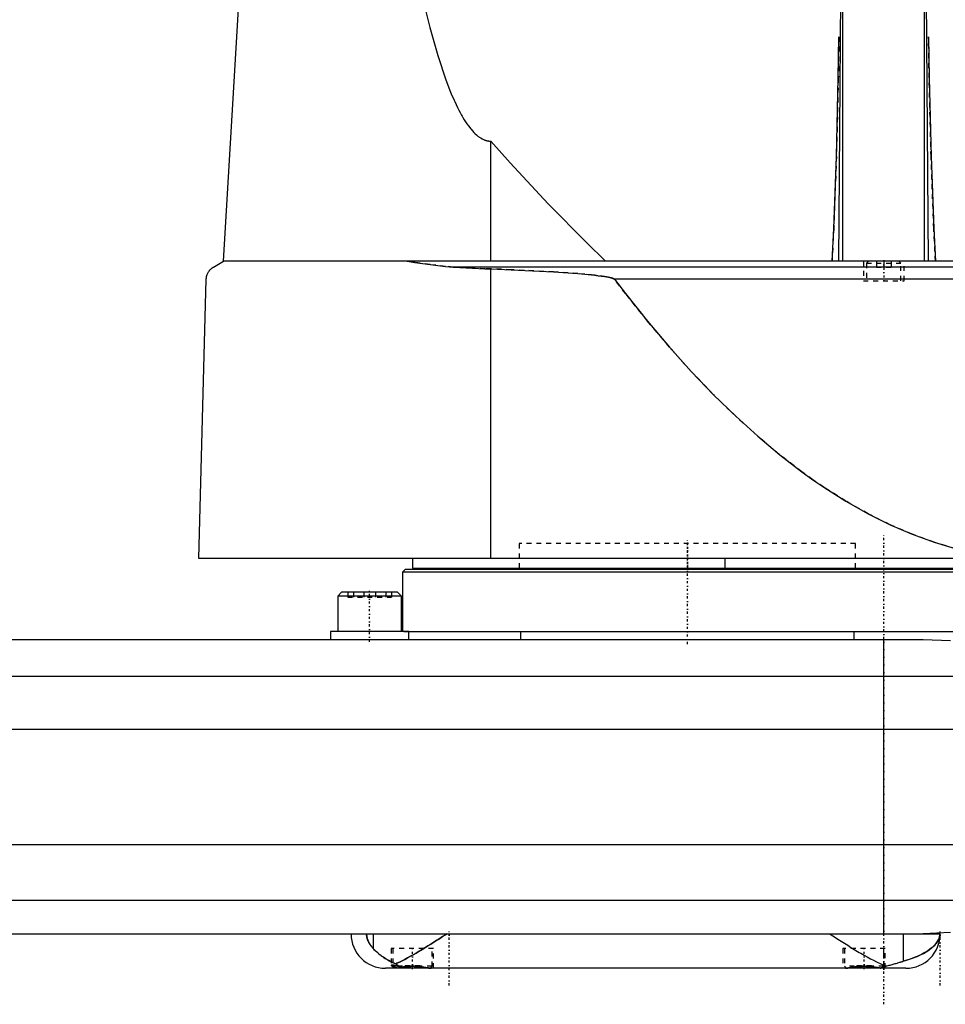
# Model space of a CAD drawing. Extents: x -174 to 702, y -319 to 827.
# Tile 4 of 9: x 264 to 453, y -14 to 186. Entities that reach past the tile are written whole.
import ezdxf

# ---------------------------------------------------------------- set-up
doc = ezdxf.new("R2010")
doc.units = 0
doc.linetypes.add('CENTER', pattern=[1.5, 0.45, -0.5, 0.05, -0.5])
doc.linetypes.add('DASHED', pattern=[2, 1, -1])
for name, color, linetype in [('AM_0', 7, 'CONTINUOUS'), ('AM_3', 7, 'DASHED'), ('AM_7', 7, 'CENTER')]:
    doc.layers.add(name, color=color, linetype=linetype)

msp = doc.modelspace()

# ---------------------------------------------------------------- linework, layer by layer
at = {"layer": 'AM_0', "color": 7, "linetype": 'CONTINUOUS'}
for p, q in [((305.5, 137.05), (312.5, 254.62)), ((430.88, 137.05), (431.67, 246.12)), ((431.67, 137.05), (431.67, 246.12)), ((449.12, 137.05), (448.33, 246.12)), ((448.33, 137.05), (448.33, 246.12)), ((360, 137.05), (360, 161.49)), ((303.5, 135.85), (305.5, 137.05)), ((697, 137.05), (305.5, 137.05)), ((562.76, 135.85), (352.3, 135.85)), ((360, 76.5), (360, 135.49)), ((300.5, 76.5), (302, 133.35)), ((531.04, 133.35), (385.14, 133.35)), ((702, 76.5), (300.5, 76.5)), ((344, 76.5), (344, 74.5)), ((407.66, 76.5), (407.66, 74.5)), ((344, 74.5), (698, 74.5)), ((365.75, 74.5), (365.75, 74.2)), ((434.25, 74.2), (434.25, 74.5)), ((342.5, 74.2), (342, 73.7)), ((342, 73.7), (342, 61.6)), ((458, 73.7), (342, 73.7)), ((457.5, 74.2), (342.5, 74.2)), ((329.58, 69.6), (328.78, 68.8)), ((328.78, 68.8), (328.78, 61.6)), ((341.78, 68.8), (328.78, 68.8)), ((340.98, 69.6), (329.58, 69.6)), ((341.78, 68.8), (340.98, 69.6)), ((341.78, 61.6), (341.78, 68.8)), ((327.28, 61.6), (327.28, 60)), ((343.28, 61.6), (327.28, 61.6)), ((343.28, 60), (343.28, 61.6)), ((458, 61.5), (343.28, 61.5)), ((366, 61.5), (366, 60)), ((434, 60), (434, 61.5)), ((-58, 60), (448, 60)), ((440, 0), (440, 60)), ((448, 60), (453.58, 59.75)), ((459.24, 52.43), (-69.24, 52.43)), ((460, 41.62), (-70, 41.62)), ((460, 18.16), (-70, 18.16)), ((459.01, 6.81), (-69.01, 6.81)), ((-58, 0), (451.5, 0)), ((336.02, 0), (336.02, -3.01)), ((443.98, 0), (443.98, -5.57)), ((453.58, 0.25), (448, 0)), ((444.5, -7), (338.5, -7)), ((340, -6.38), (340, -6.6)), ((340, -6.6), (340.4, -7)), ((341.02, -6.6), (340, -6.6)), ((347.6, -7), (347.61, -6.99)), ((432.39, -6.99), (432.4, -7)), ((439.6, -7), (439.66, -6.94))]:
    msp.add_line(p, q, dxfattribs=at)
for points in [[(345.88, 191.23, 0), (347.51, 184.67, 0), (349.16, 178.92, 0), (350.81, 173.98, 0), (351.78, 171.48, 0), (352.05, 170.81, 0), (352.33, 170.17, 0), (352.47, 169.86, 0), (352.61, 169.55, 0), (352.88, 168.96, 0), (353.16, 168.38, 0), (353.44, 167.83, 0), (353.72, 167.31, 0), (354, 166.8, 0), (354.13, 166.56, 0), (354.27, 166.32, 0), (354.55, 165.86, 0), (354.83, 165.42, 0), (354.97, 165.21, 0), (355.11, 165.01, 0), (355.39, 164.62, 0), (355.67, 164.25, 0), (355.81, 164.08, 0), (355.95, 163.91, 0), (356.23, 163.59, 0), (356.5, 163.29, 0), (356.78, 163.01, 0), (357.06, 162.76, 0), (357.34, 162.53, 0), (357.48, 162.42, 0), (357.62, 162.32, 0), (357.9, 162.14, 0), (358.18, 161.98, 0), (358.46, 161.84, 0), (358.62, 161.77, 0), (358.67, 161.75, 0), (358.72, 161.73, 0), (358.74, 161.73, 0), (358.76, 161.72, 0), (358.81, 161.7, 0), (358.86, 161.68, 0), (358.9, 161.67, 0), (358.95, 161.65, 0), (359, 161.64, 0), (359.02, 161.63, 0), (359.04, 161.63, 0), (359.09, 161.61, 0), (359.14, 161.6, 0), (359.16, 161.6, 0), (359.18, 161.59, 0), (359.23, 161.58, 0), (359.28, 161.57, 0), (359.3, 161.56, 0), (359.32, 161.56, 0), (359.37, 161.55, 0), (359.42, 161.54, 0), (359.46, 161.53, 0), (359.51, 161.53, 0), (359.56, 161.52, 0), (359.58, 161.52, 0), (359.6, 161.52, 0), (359.65, 161.51, 0), (359.7, 161.51, 0), (359.74, 161.5, 0), (359.79, 161.5, 0), (359.84, 161.5, 0), (359.86, 161.5, 0), (359.88, 161.49, 0), (359.93, 161.49, 0), (359.98, 161.49, 0), (360, 161.49, 0)], [(429.47, 137.05, 0), (429.81, 143.72, 0), (430.36, 158.37, 0), (430.75, 174.39, 0), (430.88, 182.75, 0)], [(449.12, 182.75, 0), (449.25, 174.39, 0), (449.64, 158.37, 0), (450.19, 143.72, 0), (450.53, 137.05, 0)], [(360, 161.49, 0), (363.89, 157.11, 0), (371.66, 148.72, 0), (379.43, 140.82, 0), (383.32, 137.05, 0)], [(342.93, 137.05, 0), (344.47, 136.79, 0), (347.58, 136.34, 0), (350.72, 135.99, 0), (352.3, 135.85, 0)], [(302, 133.35, 0), (302, 133.35, 0), (302, 133.36, 0), (302, 133.37, 0), (302, 133.38, 0), (302, 133.38, 0), (302, 133.39, 0), (302, 133.4, 0), (302, 133.41, 0), (302, 133.42, 0), (302, 133.43, 0), (302, 133.43, 0), (302, 133.44, 0), (302, 133.45, 0), (302.01, 133.46, 0), (302.01, 133.47, 0), (302.01, 133.47, 0), (302.01, 133.48, 0), (302.01, 133.49, 0), (302.01, 133.49, 0), (302.01, 133.5, 0), (302.01, 133.51, 0), (302.01, 133.52, 0), (302.01, 133.54, 0), (302.02, 133.59, 0), (302.02, 133.65, 0), (302.03, 133.7, 0), (302.04, 133.74, 0), (302.05, 133.79, 0), (302.05, 133.81, 0), (302.06, 133.84, 0), (302.06, 133.88, 0), (302.07, 133.92, 0), (302.08, 133.96, 0), (302.09, 134, 0), (302.1, 134.03, 0), (302.11, 134.05, 0), (302.11, 134.07, 0), (302.12, 134.11, 0), (302.13, 134.14, 0), (302.14, 134.16, 0), (302.14, 134.17, 0), (302.16, 134.21, 0), (302.17, 134.24, 0), (302.17, 134.26, 0), (302.18, 134.27, 0), (302.19, 134.31, 0), (302.2, 134.34, 0), (302.25, 134.44, 0), (302.32, 134.61, 0), (302.4, 134.76, 0), (302.48, 134.89, 0), (302.57, 135.01, 0), (302.61, 135.06, 0), (302.65, 135.12, 0), (302.74, 135.22, 0), (302.83, 135.32, 0), (302.93, 135.42, 0), (303.02, 135.51, 0), (303.12, 135.59, 0), (303.18, 135.63, 0), (303.23, 135.67, 0), (303.33, 135.75, 0), (303.44, 135.82, 0), (303.5, 135.85, 0)], [(352.3, 135.85, 0), (353.62, 135.75, 0), (356.22, 135.59, 0), (358.77, 135.5, 0), (360, 135.49, 0)], [(360, 135.49, 0), (364.12, 135.31, 0), (372.73, 134.85, 0), (377.71, 134.5, 0), (379.1, 134.38, 0), (380.47, 134.24, 0), (381.15, 134.17, 0), (381.81, 134.09, 0), (383.13, 133.91, 0), (383.95, 133.76, 0), (384.18, 133.71, 0), (384.41, 133.65, 0), (384.52, 133.62, 0), (384.63, 133.59, 0), (384.76, 133.55, 0), (384.79, 133.54, 0), (384.83, 133.52, 0), (384.84, 133.52, 0), (384.86, 133.51, 0), (384.9, 133.5, 0), (384.93, 133.48, 0), (384.96, 133.47, 0), (385, 133.45, 0), (385.03, 133.43, 0), (385.05, 133.42, 0), (385.07, 133.41, 0), (385.08, 133.4, 0), (385.09, 133.39, 0), (385.09, 133.39, 0), (385.1, 133.39, 0), (385.1, 133.39, 0), (385.11, 133.38, 0), (385.11, 133.38, 0), (385.12, 133.37, 0), (385.12, 133.37, 0), (385.12, 133.37, 0), (385.13, 133.36, 0), (385.13, 133.36, 0), (385.13, 133.36, 0), (385.14, 133.35, 0), (385.14, 133.35, 0)], [(385.14, 133.35, 0), (387.39, 130.43, 0), (391.88, 124.83, 0), (396.37, 119.53, 0), (398.61, 116.99, 0), (400.86, 114.53, 0), (405.35, 109.84, 0), (409.84, 105.46, 0), (414.33, 101.38, 0), (418.83, 97.61, 0), (423.32, 94.15, 0), (425.56, 92.53, 0), (427.81, 90.99, 0), (432.3, 88.14, 0), (436.8, 85.59, 0), (441.29, 83.35, 0), (445.78, 81.42, 0), (450.27, 79.79, 0), (452.52, 79.09, 0), (454.77, 78.47, 0), (459.26, 77.45, 0), (463.75, 76.74, 0), (466, 76.5, 0)], [(334.66, 0, 0), (334.66, -0.02, 0), (334.66, -0.06, 0), (334.66, -0.1, 0), (334.66, -0.12, 0), (334.66, -0.14, 0), (334.66, -0.18, 0), (334.67, -0.22, 0), (334.67, -0.26, 0), (334.67, -0.3, 0), (334.68, -0.34, 0), (334.68, -0.36, 0), (334.68, -0.38, 0), (334.68, -0.42, 0), (334.69, -0.46, 0), (334.69, -0.5, 0), (334.7, -0.53, 0), (334.71, -0.57, 0), (334.71, -0.59, 0), (334.71, -0.61, 0), (334.72, -0.65, 0), (334.73, -0.69, 0), (334.73, -0.7, 0), (334.73, -0.72, 0), (334.74, -0.76, 0), (334.75, -0.8, 0), (334.75, -0.81, 0), (334.76, -0.83, 0), (334.77, -0.87, 0), (334.78, -0.9, 0), (334.79, -0.94, 0), (334.79, -0.97, 0), (334.8, -1.01, 0), (334.81, -1.02, 0), (334.81, -1.04, 0), (334.83, -1.07, 0), (334.84, -1.11, 0), (334.85, -1.14, 0), (334.86, -1.17, 0), (334.87, -1.2, 0), (334.87, -1.22, 0), (334.88, -1.24, 0), (334.89, -1.27, 0), (334.9, -1.3, 0), (334.95, -1.4, 0), (335.02, -1.58, 0), (335.11, -1.75, 0), (335.15, -1.83, 0), (335.19, -1.91, 0), (335.28, -2.06, 0), (335.37, -2.2, 0), (335.47, -2.34, 0), (335.56, -2.47, 0), (335.66, -2.6, 0), (335.71, -2.66, 0), (335.77, -2.72, 0), (335.87, -2.84, 0), (335.97, -2.95, 0), (336.02, -3.01, 0)], [(340.59, -6.1, 0), (340.84, -5.98, 0), (341.37, -5.74, 0), (341.91, -5.47, 0), (342.18, -5.33, 0), (342.46, -5.19, 0), (343.02, -4.89, 0), (343.59, -4.57, 0), (344.17, -4.24, 0), (344.76, -3.9, 0), (345.35, -3.55, 0), (345.65, -3.37, 0), (345.95, -3.19, 0), (346.55, -2.82, 0), (347.15, -2.45, 0), (347.75, -2.07, 0), (348.35, -1.69, 0), (348.95, -1.31, 0), (349.25, -1.12, 0), (349.55, -0.93, 0), (350.13, -0.56, 0), (350.71, -0.18, 0), (351, 0, 0)], [(429, 0, 0), (429.32, -0.21, 0), (429.97, -0.62, 0), (430.64, -1.05, 0), (430.97, -1.26, 0), (431.31, -1.47, 0), (431.98, -1.9, 0), (432.66, -2.33, 0), (433.33, -2.75, 0), (434.01, -3.16, 0), (434.68, -3.57, 0), (435.01, -3.77, 0), (435.35, -3.96, 0), (436, -4.34, 0), (436.65, -4.71, 0), (437.29, -5.06, 0), (437.91, -5.38, 0), (438.52, -5.69, 0), (438.82, -5.83, 0), (439.11, -5.96, 0), (439.69, -6.22, 0), (440.25, -6.44, 0), (440.54, -6.54, 0)], [(443.98, -5.57, 0), (444.41, -5.45, 0), (445.25, -5.18, 0), (446.04, -4.89, 0), (446.41, -4.75, 0), (446.78, -4.6, 0), (447.46, -4.29, 0), (448.09, -3.97, 0), (448.67, -3.63, 0), (449.2, -3.29, 0), (449.67, -2.94, 0), (449.89, -2.76, 0), (450.09, -2.58, 0), (450.46, -2.21, 0), (450.77, -1.84, 0), (451.03, -1.45, 0), (451.21, -1.1, 0), (451.32, -0.78, 0), (451.36, -0.64, 0), (451.37, -0.62, 0), (451.38, -0.57, 0), (451.39, -0.53, 0), (451.39, -0.51, 0), (451.39, -0.49, 0), (451.4, -0.45, 0), (451.41, -0.42, 0), (451.41, -0.38, 0), (451.42, -0.34, 0), (451.42, -0.31, 0), (451.42, -0.29, 0), (451.43, -0.28, 0), (451.43, -0.25, 0), (451.43, -0.21, 0), (451.43, -0.2, 0), (451.43, -0.19, 0), (451.43, -0.19, 0), (451.44, -0.18, 0), (451.44, -0.18, 0), (451.44, -0.18, 0), (451.44, -0.17, 0), (451.44, -0.16, 0), (451.44, -0.16, 0), (451.44, -0.15, 0), (451.44, -0.15, 0), (451.44, -0.15, 0), (451.44, -0.14, 0), (451.44, -0.14, 0), (451.44, -0.13, 0), (451.44, -0.13, 0), (451.44, -0.12, 0), (451.44, -0.12, 0), (451.44, -0.12, 0), (451.44, -0.11, 0), (451.44, -0.11, 0), (451.44, -0.11, 0), (451.44, -0.1, 0), (451.44, -0.1, 0), (451.44, -0.09, 0), (451.44, -0.09, 0), (451.44, -0.09, 0), (451.44, -0.08, 0), (451.44, -0.08, 0), (451.44, -0.07, 0), (451.44, -0.06, 0), (451.44, -0.06, 0), (451.44, -0.06, 0), (451.44, -0.05, 0), (451.44, -0.05, 0), (451.44, -0.04, 0), (451.44, -0.03, 0), (451.44, -0.03, 0), (451.44, -0.02, 0), (451.44, -0.02, 0), (451.44, -0.02, 0), (451.44, -0.01, 0), (451.44, 0, 0), (451.44, 0, 0)], [(336.02, -3.01, 0), (336.12, -3.1, 0), (336.31, -3.3, 0), (336.51, -3.5, 0), (336.62, -3.59, 0), (336.72, -3.69, 0), (336.94, -3.88, 0), (337.17, -4.07, 0), (337.41, -4.26, 0), (337.65, -4.45, 0), (337.91, -4.63, 0), (338.04, -4.72, 0), (338.17, -4.81, 0), (338.43, -4.99, 0), (338.71, -5.16, 0), (338.98, -5.32, 0), (339.26, -5.48, 0), (339.55, -5.63, 0), (339.7, -5.7, 0), (339.84, -5.77, 0), (340.14, -5.91, 0), (340.44, -6.04, 0), (340.59, -6.1, 0)], [(440.54, -6.54, 0), (440.65, -6.52, 0), (440.88, -6.46, 0), (441.1, -6.41, 0), (441.21, -6.38, 0), (441.32, -6.35, 0), (441.53, -6.3, 0), (441.74, -6.24, 0), (441.95, -6.18, 0), (442.15, -6.12, 0), (442.34, -6.07, 0), (442.44, -6.04, 0), (442.53, -6.01, 0), (442.72, -5.95, 0), (442.9, -5.9, 0), (443.08, -5.84, 0), (443.26, -5.79, 0), (443.42, -5.74, 0), (443.51, -5.71, 0), (443.59, -5.69, 0), (443.75, -5.64, 0), (443.9, -5.6, 0), (443.98, -5.57, 0)], [(339.7, -6.44, 0), (339.7, -6.42, 0), (339.72, -6.4, 0), (339.75, -6.38, 0), (339.77, -6.38, 0), (339.79, -6.37, 0), (339.85, -6.37, 0), (339.92, -6.37, 0), (340.01, -6.38, 0), (340.11, -6.39, 0), (340.22, -6.41, 0), (340.28, -6.43, 0), (340.34, -6.44, 0), (340.48, -6.47, 0), (340.63, -6.51, 0), (340.79, -6.54, 0), (340.96, -6.59, 0), (341.14, -6.63, 0), (341.24, -6.65, 0), (341.33, -6.67, 0), (341.53, -6.72, 0), (341.74, -6.76, 0), (341.85, -6.78, 0)], [(340.16, -6.76, 0), (340.13, -6.75, 0), (340.08, -6.73, 0), (340.04, -6.71, 0), (340.02, -6.7, 0), (340, -6.69, 0), (339.96, -6.67, 0), (339.92, -6.65, 0), (339.89, -6.63, 0), (339.86, -6.61, 0), (339.83, -6.59, 0), (339.82, -6.58, 0), (339.8, -6.57, 0), (339.78, -6.55, 0), (339.76, -6.53, 0), (339.74, -6.52, 0), (339.73, -6.5, 0), (339.72, -6.48, 0), (339.71, -6.48, 0), (339.71, -6.47, 0), (339.7, -6.45, 0), (339.7, -6.44, 0), (339.7, -6.44, 0)], [(340.59, -6.1, 0), (340.62, -6.12, 0), (340.69, -6.17, 0), (340.75, -6.22, 0), (340.79, -6.25, 0), (340.82, -6.27, 0), (340.89, -6.31, 0), (340.96, -6.36, 0), (341.03, -6.4, 0), (341.1, -6.44, 0), (341.17, -6.48, 0), (341.2, -6.5, 0), (341.24, -6.52, 0), (341.31, -6.56, 0), (341.38, -6.59, 0), (341.45, -6.63, 0), (341.52, -6.66, 0), (341.59, -6.69, 0), (341.63, -6.7, 0), (341.67, -6.72, 0), (341.74, -6.75, 0), (341.81, -6.77, 0), (341.85, -6.78, 0)], [(341.85, -6.78, 0), (341.87, -6.78, 0), (341.93, -6.77, 0), (341.99, -6.76, 0), (342.02, -6.76, 0), (342.05, -6.76, 0), (342.1, -6.75, 0), (342.16, -6.74, 0), (342.22, -6.73, 0), (342.28, -6.73, 0), (342.34, -6.72, 0), (342.37, -6.71, 0), (342.4, -6.71, 0), (342.46, -6.7, 0), (342.52, -6.7, 0), (342.58, -6.69, 0), (342.65, -6.68, 0), (342.71, -6.68, 0), (342.74, -6.67, 0), (342.77, -6.67, 0), (342.83, -6.67, 0), (342.9, -6.66, 0), (342.93, -6.66, 0), (342.96, -6.65, 0), (343.02, -6.65, 0), (343.08, -6.64, 0), (343.12, -6.64, 0), (343.15, -6.64, 0), (343.21, -6.64, 0), (343.27, -6.63, 0), (343.34, -6.63, 0), (343.4, -6.63, 0), (343.47, -6.62, 0), (343.5, -6.62, 0), (343.53, -6.62, 0), (343.59, -6.62, 0), (343.65, -6.62, 0), (343.72, -6.61, 0), (343.78, -6.61, 0), (343.84, -6.61, 0), (343.87, -6.61, 0), (343.91, -6.61, 0), (343.97, -6.61, 0), (344.03, -6.61, 0), (344.09, -6.61, 0), (344.15, -6.61, 0), (344.22, -6.61, 0), (344.25, -6.61, 0), (344.28, -6.61, 0), (344.34, -6.62, 0), (344.41, -6.62, 0), (344.47, -6.62, 0), (344.53, -6.62, 0), (344.6, -6.63, 0), (344.63, -6.63, 0), (344.66, -6.63, 0), (344.72, -6.63, 0), (344.79, -6.64, 0), (344.85, -6.64, 0), (344.91, -6.64, 0), (344.98, -6.65, 0), (345.01, -6.65, 0), (345.04, -6.65, 0), (345.1, -6.66, 0), (345.16, -6.67, 0), (345.2, -6.67, 0), (345.23, -6.67, 0), (345.29, -6.68, 0), (345.35, -6.68, 0), (345.38, -6.69, 0), (345.41, -6.69, 0), (345.47, -6.7, 0), (345.54, -6.7, 0), (345.6, -6.71, 0), (345.66, -6.72, 0), (345.72, -6.73, 0), (345.75, -6.73, 0), (345.78, -6.73, 0), (345.84, -6.74, 0), (345.89, -6.75, 0), (345.95, -6.76, 0), (346.01, -6.76, 0), (346.07, -6.77, 0), (346.1, -6.78, 0), (346.12, -6.78, 0), (346.18, -6.79, 0), (346.24, -6.8, 0), (346.29, -6.81, 0), (346.34, -6.81, 0), (346.4, -6.82, 0), (346.42, -6.83, 0), (346.45, -6.83, 0), (346.5, -6.84, 0), (346.56, -6.85, 0), (346.61, -6.85, 0), (346.66, -6.86, 0), (346.71, -6.87, 0), (346.73, -6.87, 0), (346.76, -6.88, 0), (346.8, -6.89, 0), (346.85, -6.89, 0), (346.9, -6.9, 0), (346.94, -6.91, 0), (346.99, -6.91, 0), (347.01, -6.92, 0), (347.03, -6.92, 0), (347.08, -6.93, 0), (347.12, -6.93, 0), (347.14, -6.94, 0), (347.16, -6.94, 0), (347.2, -6.95, 0), (347.25, -6.95, 0), (347.27, -6.95, 0), (347.29, -6.96, 0), (347.33, -6.96, 0), (347.37, -6.97, 0), (347.41, -6.97, 0), (347.44, -6.98, 0), (347.48, -6.98, 0), (347.5, -6.98, 0), (347.52, -6.98, 0), (347.56, -6.99, 0), (347.59, -6.99, 0), (347.63, -6.99, 0), (347.66, -7, 0), (347.7, -7, 0), (347.71, -7, 0), (347.73, -7, 0), (347.76, -7, 0), (347.79, -7, 0), (347.81, -7, 0)], [(432.19, -7, 0), (432.21, -7, 0), (432.25, -7, 0), (432.29, -7, 0), (432.31, -7, 0), (432.33, -7, 0), (432.37, -6.99, 0), (432.42, -6.99, 0), (432.46, -6.99, 0), (432.51, -6.98, 0), (432.55, -6.98, 0), (432.58, -6.97, 0), (432.6, -6.97, 0), (432.65, -6.97, 0), (432.7, -6.96, 0), (432.75, -6.95, 0), (432.8, -6.95, 0), (432.85, -6.94, 0), (432.88, -6.93, 0), (432.9, -6.93, 0), (432.96, -6.92, 0), (433.01, -6.91, 0), (433.04, -6.91, 0), (433.06, -6.91, 0), (433.12, -6.9, 0), (433.18, -6.89, 0), (433.21, -6.88, 0), (433.24, -6.88, 0), (433.3, -6.87, 0), (433.36, -6.86, 0), (433.42, -6.85, 0), (433.48, -6.84, 0), (433.55, -6.83, 0), (433.58, -6.83, 0), (433.61, -6.82, 0), (433.68, -6.81, 0), (433.75, -6.8, 0), (433.82, -6.79, 0), (433.88, -6.78, 0), (433.95, -6.77, 0), (433.99, -6.76, 0), (434.02, -6.76, 0), (434.1, -6.75, 0), (434.17, -6.74, 0), (434.24, -6.73, 0), (434.31, -6.72, 0), (434.39, -6.71, 0), (434.42, -6.71, 0), (434.46, -6.7, 0), (434.54, -6.7, 0), (434.61, -6.69, 0), (434.69, -6.68, 0), (434.76, -6.67, 0), (434.84, -6.66, 0), (434.88, -6.66, 0), (434.92, -6.66, 0), (434.99, -6.65, 0), (435.07, -6.65, 0), (435.15, -6.64, 0), (435.23, -6.64, 0), (435.3, -6.63, 0), (435.34, -6.63, 0), (435.38, -6.63, 0), (435.46, -6.62, 0), (435.54, -6.62, 0), (435.58, -6.62, 0), (435.62, -6.62, 0), (435.69, -6.62, 0), (435.77, -6.61, 0), (435.81, -6.61, 0), (435.85, -6.61, 0), (435.92, -6.61, 0), (436, -6.61, 0), (436.08, -6.61, 0), (436.15, -6.61, 0), (436.23, -6.61, 0), (436.27, -6.61, 0), (436.31, -6.62, 0), (436.38, -6.62, 0), (436.46, -6.62, 0), (436.54, -6.62, 0), (436.62, -6.63, 0), (436.69, -6.63, 0), (436.73, -6.63, 0), (436.77, -6.64, 0), (436.85, -6.64, 0), (436.93, -6.65, 0), (437, -6.65, 0), (437.08, -6.66, 0), (437.16, -6.66, 0), (437.2, -6.67, 0), (437.24, -6.67, 0), (437.31, -6.68, 0), (437.39, -6.69, 0), (437.46, -6.7, 0), (437.54, -6.7, 0), (437.61, -6.71, 0), (437.65, -6.72, 0), (437.69, -6.72, 0), (437.76, -6.73, 0), (437.83, -6.74, 0), (437.9, -6.75, 0), (437.97, -6.76, 0), (438.05, -6.77, 0), (438.08, -6.77, 0), (438.12, -6.78, 0), (438.18, -6.79, 0), (438.25, -6.8, 0), (438.29, -6.8, 0), (438.32, -6.81, 0), (438.39, -6.82, 0), (438.45, -6.83, 0), (438.48, -6.84, 0), (438.51, -6.84, 0), (438.58, -6.85, 0), (438.64, -6.86, 0), (438.7, -6.87, 0), (438.76, -6.88, 0), (438.82, -6.89, 0), (438.85, -6.89, 0), (438.88, -6.9, 0), (438.93, -6.91, 0), (438.99, -6.91, 0), (439.04, -6.92, 0), (439.1, -6.93, 0), (439.15, -6.94, 0), (439.17, -6.94, 0), (439.2, -6.95, 0), (439.25, -6.95, 0), (439.3, -6.96, 0), (439.33, -6.96, 0)], [(439.33, -6.96, 0), (439.36, -6.96, 0), (439.43, -6.95, 0), (439.5, -6.93, 0), (439.53, -6.92, 0), (439.57, -6.92, 0), (439.64, -6.9, 0), (439.7, -6.88, 0), (439.77, -6.87, 0), (439.84, -6.84, 0), (439.91, -6.82, 0), (439.94, -6.81, 0), (439.97, -6.8, 0), (440.04, -6.78, 0), (440.11, -6.75, 0), (440.18, -6.72, 0), (440.24, -6.69, 0), (440.31, -6.66, 0), (440.34, -6.65, 0), (440.38, -6.63, 0), (440.44, -6.6, 0), (440.51, -6.56, 0), (440.54, -6.54, 0)], [(439.33, -6.96, 0), (439.38, -6.96, 0), (439.48, -6.95, 0), (439.57, -6.95, 0), (439.62, -6.95, 0), (439.66, -6.94, 0), (439.74, -6.94, 0), (439.82, -6.94, 0), (439.89, -6.94, 0), (439.96, -6.93, 0), (440.02, -6.93, 0), (440.05, -6.93, 0), (440.08, -6.93, 0), (440.13, -6.93, 0), (440.17, -6.94, 0), (440.21, -6.94, 0), (440.24, -6.94, 0), (440.26, -6.94, 0), (440.27, -6.95, 0), (440.28, -6.95, 0), (440.29, -6.95, 0), (440.3, -6.96, 0), (440.3, -6.96, 0)], [(440.3, -6.96, 0), (440.3, -6.96, 0), (440.3, -6.97, 0), (440.29, -6.97, 0), (440.29, -6.97, 0), (440.29, -6.97, 0), (440.28, -6.97, 0), (440.27, -6.98, 0), (440.26, -6.98, 0), (440.25, -6.98, 0), (440.24, -6.99, 0), (440.23, -6.99, 0), (440.22, -6.99, 0), (440.21, -6.99, 0), (440.19, -6.99, 0), (440.17, -6.99, 0), (440.15, -7, 0), (440.12, -7, 0), (440.11, -7, 0), (440.1, -7, 0), (440.07, -7, 0), (440.04, -7, 0), (440.03, -7, 0)]]:
    msp.add_polyline3d(points, dxfattribs=at)
for centre, start, end in [((338.5, 0), 180, 270), ((444.5, 0), 270, 0)]:
    msp.add_arc(centre, 7, start, end, dxfattribs=at)
at = {"layer": 'AM_3', "color": 6, "linetype": 'DASHED'}
for p, q in [((435.85, 137.05), (435.85, 133.05)), ((436.9, 137.05), (436.5, 136.65)), ((436.5, 136.65), (436.5, 133.05)), ((436.5, 136.65), (443.5, 136.65)), ((438.5, 137.05), (438.5, 135.8)), ((440, 137.05), (440, 135.8)), ((441.5, 137.05), (441.5, 135.8)), ((443.5, 136.65), (443.1, 137.05)), ((443.5, 133.05), (443.5, 136.65)), ((444.15, 133.05), (444.15, 137.05)), ((438.5, 135.8), (441.5, 135.8)), ((435.85, 133.05), (444.15, 133.05)), ((365.75, 79.5), (365.75, 74.5)), ((434.25, 79.5), (365.75, 79.5)), ((434.25, 74.5), (434.25, 79.5)), ((329, 68.8), (328.78, 68.8)), ((329.78, 69.6), (329.58, 69.6)), ((330.82, 69.6), (330.82, 68.6)), ((330.82, 68.6), (339.74, 68.6)), ((332.02, 69.6), (332.02, 68.6)), ((334.09, 69.6), (334.09, 68.6)), ((336.48, 69.6), (336.48, 68.6)), ((338.55, 69.6), (338.55, 68.6)), ((339.74, 69.6), (339.74, 68.6)), ((327.56, 61.6), (327.28, 61.6)), ((342, 61.6), (342, 61.5)), ((343.28, 61.5), (342, 61.5)), ((339.7, -3), (339.7, -6.44)), ((348.3, -3), (339.7, -3)), ((340, -3), (340, -6.38)), ((348, -6.6), (348, -3)), ((348.3, -7), (348.3, -3)), ((431.7, -3), (431.7, -7)), ((440.3, -3), (431.7, -3)), ((432, -3), (432, -6.6)), ((440, -6.6), (440, -3)), ((440.3, -6.96), (440.3, -3)), ((348, -6.6), (341.02, -6.6)), ((342.5, -7), (342.5, -6.5)), ((345.5, -6.5), (342.5, -6.5)), ((344, -7), (344, -6.5)), ((345.5, -7), (345.5, -6.5)), ((347.61, -6.99), (348, -6.6)), ((432, -6.6), (432.39, -6.99)), ((440, -6.6), (432, -6.6)), ((434.5, -7), (434.5, -6.5)), ((437.5, -6.5), (434.5, -6.5)), ((436, -7), (436, -6.5)), ((437.5, -7), (437.5, -6.5)), ((439.33, -6.96), (439.16, -6.94)), ((439.66, -6.94), (440, -6.6))]:
    msp.add_line(p, q, dxfattribs=at)
for points in [[(430.88, 182.75, 0), (430.75, 174.39, 0), (430.36, 158.37, 0), (429.81, 143.72, 0), (429.47, 137.05, 0)], [(450.53, 137.05, 0), (450.19, 143.72, 0), (449.64, 158.37, 0), (449.25, 174.39, 0), (449.12, 182.75, 0)], [(352.3, 135.85, 0), (350.72, 135.99, 0), (347.58, 136.34, 0), (344.47, 136.79, 0), (342.93, 137.05, 0)], [(360, 135.49, 0), (358.77, 135.5, 0), (356.22, 135.59, 0), (353.62, 135.75, 0), (352.3, 135.85, 0)], [(385.14, 133.35, 0), (385.14, 133.35, 0), (385.13, 133.36, 0), (385.13, 133.36, 0), (385.13, 133.36, 0), (385.12, 133.37, 0), (385.12, 133.37, 0), (385.12, 133.37, 0), (385.11, 133.38, 0), (385.11, 133.38, 0), (385.1, 133.39, 0), (385.1, 133.39, 0), (385.09, 133.39, 0), (385.09, 133.39, 0), (385.08, 133.4, 0), (385.07, 133.41, 0), (385.05, 133.42, 0), (385.03, 133.43, 0), (385, 133.45, 0), (384.96, 133.47, 0), (384.93, 133.48, 0), (384.9, 133.5, 0), (384.86, 133.51, 0), (384.84, 133.52, 0), (384.83, 133.52, 0), (384.79, 133.54, 0), (384.76, 133.55, 0), (384.63, 133.59, 0), (384.52, 133.62, 0), (384.41, 133.65, 0), (384.18, 133.71, 0), (383.95, 133.76, 0), (383.13, 133.91, 0), (381.81, 134.09, 0), (381.15, 134.17, 0), (380.47, 134.24, 0), (379.1, 134.38, 0), (377.71, 134.5, 0), (372.73, 134.85, 0), (364.12, 135.31, 0), (360, 135.49, 0)], [(466, 76.5, 0), (463.75, 76.74, 0), (459.26, 77.45, 0), (454.77, 78.47, 0), (452.52, 79.09, 0), (450.27, 79.79, 0), (445.78, 81.42, 0), (441.29, 83.35, 0), (436.8, 85.59, 0), (432.3, 88.14, 0), (427.81, 90.99, 0), (425.56, 92.53, 0), (423.32, 94.15, 0), (418.83, 97.61, 0), (414.33, 101.38, 0), (409.84, 105.46, 0), (405.35, 109.84, 0), (400.86, 114.53, 0), (398.61, 116.99, 0), (396.37, 119.53, 0), (391.88, 124.83, 0), (387.39, 130.43, 0), (385.14, 133.35, 0)], [(336.02, -3.01, 0), (335.97, -2.95, 0), (335.87, -2.84, 0), (335.77, -2.72, 0), (335.71, -2.66, 0), (335.66, -2.6, 0), (335.56, -2.46, 0), (335.46, -2.33, 0), (335.36, -2.18, 0), (335.27, -2.04, 0), (335.18, -1.88, 0), (335.13, -1.8, 0), (335.09, -1.72, 0), (335.01, -1.56, 0), (334.94, -1.39, 0), (334.9, -1.28, 0), (334.89, -1.25, 0), (334.87, -1.22, 0), (334.87, -1.2, 0), (334.86, -1.19, 0), (334.85, -1.16, 0), (334.84, -1.12, 0), (334.83, -1.09, 0), (334.82, -1.06, 0), (334.81, -1.02, 0), (334.81, -1.01, 0), (334.8, -0.99, 0), (334.79, -0.96, 0), (334.78, -0.92, 0), (334.77, -0.89, 0), (334.76, -0.85, 0), (334.76, -0.82, 0), (334.75, -0.8, 0), (334.75, -0.78, 0), (334.74, -0.75, 0), (334.73, -0.71, 0), (334.73, -0.69, 0), (334.72, -0.68, 0), (334.72, -0.64, 0), (334.71, -0.6, 0), (334.71, -0.58, 0), (334.7, -0.56, 0), (334.7, -0.53, 0), (334.69, -0.49, 0), (334.69, -0.45, 0), (334.68, -0.41, 0), (334.68, -0.37, 0), (334.68, -0.35, 0), (334.67, -0.34, 0), (334.67, -0.3, 0), (334.67, -0.26, 0), (334.67, -0.22, 0), (334.66, -0.18, 0), (334.66, -0.14, 0), (334.66, -0.12, 0), (334.66, -0.1, 0), (334.66, -0.06, 0), (334.66, -0.02, 0), (334.66, 0, 0)], [(351, 0, 0), (350.71, -0.18, 0), (350.13, -0.56, 0), (349.55, -0.93, 0), (349.25, -1.12, 0), (348.95, -1.31, 0), (348.35, -1.69, 0), (347.75, -2.07, 0), (347.15, -2.45, 0), (346.55, -2.82, 0), (345.95, -3.19, 0), (345.65, -3.37, 0), (345.35, -3.55, 0), (344.76, -3.9, 0), (344.17, -4.24, 0), (343.59, -4.57, 0), (343.02, -4.89, 0), (342.46, -5.19, 0), (342.18, -5.33, 0), (341.91, -5.47, 0), (341.37, -5.74, 0), (340.84, -5.98, 0), (340.59, -6.1, 0)], [(451.44, 0, 0), (451.44, 0, 0), (451.44, 0, 0), (451.44, -0.01, 0), (451.44, -0.01, 0), (451.44, -0.01, 0), (451.44, -0.01, 0), (451.44, -0.01, 0), (451.44, -0.01, 0), (451.44, -0.02, 0), (451.44, -0.02, 0), (451.44, -0.02, 0), (451.44, -0.02, 0), (451.44, -0.02, 0), (451.44, -0.02, 0), (451.44, -0.03, 0), (451.44, -0.03, 0), (451.44, -0.03, 0), (451.44, -0.03, 0), (451.44, -0.03, 0), (451.44, -0.03, 0), (451.44, -0.04, 0), (451.44, -0.04, 0), (451.44, -0.04, 0), (451.44, -0.04, 0), (451.44, -0.04, 0), (451.44, -0.04, 0), (451.44, -0.04, 0), (451.44, -0.04, 0), (451.44, -0.05, 0), (451.44, -0.05, 0), (451.44, -0.05, 0), (451.44, -0.05, 0), (451.44, -0.05, 0), (451.44, -0.05, 0), (451.44, -0.06, 0), (451.44, -0.06, 0), (451.44, -0.06, 0), (451.44, -0.08, 0), (451.44, -0.09, 0), (451.44, -0.1, 0), (451.44, -0.1, 0), (451.44, -0.11, 0), (451.44, -0.12, 0), (451.44, -0.13, 0), (451.44, -0.13, 0), (451.44, -0.14, 0), (451.44, -0.15, 0), (451.44, -0.16, 0), (451.44, -0.16, 0), (451.44, -0.17, 0), (451.44, -0.18, 0), (451.44, -0.18, 0), (451.43, -0.19, 0), (451.43, -0.19, 0), (451.43, -0.2, 0), (451.43, -0.2, 0), (451.43, -0.21, 0), (451.43, -0.21, 0), (451.43, -0.22, 0), (451.43, -0.24, 0), (451.43, -0.28, 0), (451.42, -0.32, 0), (451.42, -0.36, 0), (451.41, -0.39, 0), (451.41, -0.41, 0), (451.41, -0.43, 0), (451.4, -0.46, 0), (451.39, -0.5, 0), (451.36, -0.63, 0), (451.33, -0.74, 0), (451.3, -0.86, 0), (451.21, -1.09, 0), (451.08, -1.35, 0), (450.9, -1.65, 0), (450.67, -1.97, 0), (450.36, -2.32, 0), (450.17, -2.51, 0), (449.97, -2.7, 0), (449.49, -3.08, 0), (448.95, -3.46, 0), (448.35, -3.82, 0), (447.69, -4.17, 0), (446.97, -4.51, 0), (446.59, -4.67, 0), (446.19, -4.83, 0), (445.35, -5.14, 0), (444.45, -5.43, 0), (443.98, -5.57, 0)], [(340.59, -6.1, 0), (340.43, -6.03, 0), (340.11, -5.89, 0), (339.8, -5.75, 0), (339.65, -5.68, 0), (339.5, -5.6, 0), (339.21, -5.44, 0), (338.92, -5.28, 0), (338.64, -5.12, 0), (338.37, -4.95, 0), (338.11, -4.78, 0), (337.98, -4.69, 0), (337.86, -4.6, 0), (337.61, -4.42, 0), (337.37, -4.24, 0), (337.14, -4.05, 0), (336.92, -3.86, 0), (336.71, -3.68, 0), (336.6, -3.58, 0), (336.5, -3.49, 0), (336.3, -3.29, 0), (336.11, -3.1, 0), (336.02, -3.01, 0)], [(341.85, -6.78, 0), (341.74, -6.76, 0), (341.53, -6.72, 0), (341.33, -6.67, 0), (341.24, -6.65, 0), (341.14, -6.63, 0), (340.96, -6.59, 0), (340.79, -6.54, 0), (340.63, -6.51, 0), (340.48, -6.47, 0), (340.34, -6.44, 0), (340.28, -6.43, 0), (340.22, -6.41, 0), (340.11, -6.39, 0), (340.01, -6.38, 0), (339.92, -6.37, 0), (339.85, -6.37, 0), (339.79, -6.37, 0), (339.77, -6.38, 0), (339.75, -6.38, 0), (339.72, -6.4, 0), (339.7, -6.42, 0), (339.7, -6.44, 0)], [(341.63, -7, 0), (341.58, -7, 0), (341.48, -7, 0), (341.37, -6.99, 0), (341.33, -6.99, 0), (341.28, -6.99, 0), (341.18, -6.98, 0), (341.09, -6.97, 0), (341, -6.96, 0), (340.91, -6.95, 0), (340.82, -6.94, 0), (340.78, -6.93, 0), (340.74, -6.92, 0), (340.66, -6.9, 0), (340.58, -6.89, 0), (340.51, -6.87, 0), (340.44, -6.85, 0), (340.37, -6.83, 0), (340.34, -6.82, 0), (340.31, -6.81, 0), (340.24, -6.79, 0), (340.18, -6.77, 0), (340.16, -6.76, 0)], [(347.81, -7, 0), (347.79, -7, 0), (347.76, -7, 0), (347.73, -7, 0), (347.71, -7, 0), (347.7, -7, 0), (347.66, -7, 0), (347.63, -6.99, 0), (347.59, -6.99, 0), (347.56, -6.99, 0), (347.52, -6.98, 0), (347.5, -6.98, 0), (347.48, -6.98, 0), (347.44, -6.98, 0), (347.41, -6.97, 0), (347.37, -6.97, 0), (347.33, -6.96, 0), (347.29, -6.96, 0), (347.27, -6.95, 0), (347.25, -6.95, 0), (347.2, -6.95, 0), (347.16, -6.94, 0), (347.14, -6.94, 0), (347.12, -6.93, 0), (347.08, -6.93, 0), (347.03, -6.92, 0), (347.01, -6.92, 0), (346.99, -6.91, 0), (346.94, -6.91, 0), (346.9, -6.9, 0), (346.85, -6.89, 0), (346.8, -6.89, 0), (346.76, -6.88, 0), (346.73, -6.87, 0), (346.71, -6.87, 0), (346.66, -6.86, 0), (346.61, -6.85, 0), (346.56, -6.85, 0), (346.5, -6.84, 0), (346.45, -6.83, 0), (346.42, -6.83, 0), (346.4, -6.82, 0), (346.34, -6.81, 0), (346.29, -6.81, 0), (346.24, -6.8, 0), (346.18, -6.79, 0), (346.12, -6.78, 0), (346.1, -6.78, 0), (346.07, -6.77, 0), (346.01, -6.76, 0), (345.95, -6.76, 0), (345.89, -6.75, 0), (345.84, -6.74, 0), (345.78, -6.73, 0), (345.75, -6.73, 0), (345.72, -6.73, 0), (345.66, -6.72, 0), (345.6, -6.71, 0), (345.54, -6.7, 0), (345.47, -6.7, 0), (345.41, -6.69, 0), (345.38, -6.69, 0), (345.35, -6.68, 0), (345.29, -6.68, 0), (345.23, -6.67, 0), (345.2, -6.67, 0), (345.16, -6.67, 0), (345.1, -6.66, 0), (345.04, -6.65, 0), (345.01, -6.65, 0), (344.98, -6.65, 0), (344.91, -6.64, 0), (344.85, -6.64, 0), (344.79, -6.64, 0), (344.72, -6.63, 0), (344.66, -6.63, 0), (344.63, -6.63, 0), (344.6, -6.63, 0), (344.53, -6.62, 0), (344.47, -6.62, 0), (344.41, -6.62, 0), (344.34, -6.62, 0), (344.28, -6.61, 0), (344.25, -6.61, 0), (344.22, -6.61, 0), (344.15, -6.61, 0), (344.09, -6.61, 0), (344.03, -6.61, 0), (343.97, -6.61, 0), (343.91, -6.61, 0), (343.87, -6.61, 0), (343.84, -6.61, 0), (343.78, -6.61, 0), (343.72, -6.61, 0), (343.65, -6.62, 0), (343.59, -6.62, 0), (343.53, -6.62, 0), (343.5, -6.62, 0), (343.47, -6.62, 0), (343.4, -6.63, 0), (343.34, -6.63, 0), (343.27, -6.63, 0), (343.21, -6.64, 0), (343.15, -6.64, 0), (343.12, -6.64, 0), (343.08, -6.64, 0), (343.02, -6.65, 0), (342.96, -6.65, 0), (342.93, -6.66, 0), (342.9, -6.66, 0), (342.83, -6.67, 0), (342.77, -6.67, 0), (342.74, -6.67, 0), (342.71, -6.68, 0), (342.65, -6.68, 0), (342.58, -6.69, 0), (342.52, -6.7, 0), (342.46, -6.7, 0), (342.4, -6.71, 0), (342.37, -6.71, 0), (342.34, -6.72, 0), (342.28, -6.73, 0), (342.22, -6.73, 0), (342.16, -6.74, 0), (342.1, -6.75, 0), (342.05, -6.76, 0), (342.02, -6.76, 0), (341.99, -6.76, 0), (341.93, -6.77, 0), (341.87, -6.78, 0), (341.85, -6.78, 0)], [(432.39, -6.99, 0), (432.36, -6.99, 0), (432.29, -7, 0), (432.22, -7, 0), (432.19, -7, 0)], [(434.5, -6.7, 0), (434.43, -6.71, 0), (434.28, -6.73, 0), (434.14, -6.74, 0), (434.07, -6.75, 0), (434, -6.76, 0), (433.87, -6.78, 0), (433.73, -6.8, 0), (433.6, -6.82, 0), (433.48, -6.84, 0), (433.35, -6.86, 0), (433.3, -6.87, 0), (433.24, -6.88, 0), (433.12, -6.9, 0), (433.01, -6.91, 0), (432.91, -6.93, 0), (432.81, -6.94, 0), (432.71, -6.96, 0), (432.66, -6.96, 0), (432.61, -6.97, 0), (432.52, -6.98, 0), (432.43, -6.99, 0), (432.39, -6.99, 0)], [(436.35, -6.62, 0), (436.3, -6.62, 0), (436.2, -6.61, 0), (436.1, -6.61, 0), (436.05, -6.61, 0), (435.99, -6.61, 0), (435.89, -6.61, 0), (435.79, -6.61, 0), (435.69, -6.62, 0), (435.58, -6.62, 0), (435.48, -6.62, 0), (435.43, -6.62, 0), (435.37, -6.63, 0), (435.27, -6.63, 0), (435.17, -6.64, 0), (435.06, -6.65, 0), (434.96, -6.65, 0), (434.86, -6.66, 0), (434.8, -6.67, 0), (434.75, -6.67, 0), (434.65, -6.68, 0), (434.55, -6.69, 0), (434.5, -6.7, 0)], [(437.5, -6.7, 0), (437.47, -6.7, 0), (437.41, -6.69, 0), (437.34, -6.68, 0), (437.31, -6.68, 0), (437.28, -6.68, 0), (437.22, -6.67, 0), (437.16, -6.66, 0), (437.09, -6.66, 0), (437.03, -6.65, 0), (436.96, -6.65, 0), (436.93, -6.65, 0), (436.9, -6.64, 0), (436.84, -6.64, 0), (436.77, -6.64, 0), (436.71, -6.63, 0), (436.64, -6.63, 0), (436.58, -6.62, 0), (436.55, -6.62, 0), (436.51, -6.62, 0), (436.45, -6.62, 0), (436.39, -6.62, 0), (436.35, -6.62, 0)], [(439.16, -6.94, 0), (439.12, -6.93, 0), (439.04, -6.92, 0), (438.97, -6.91, 0), (438.93, -6.9, 0), (438.89, -6.9, 0), (438.8, -6.89, 0), (438.72, -6.87, 0), (438.63, -6.86, 0), (438.54, -6.84, 0), (438.45, -6.83, 0), (438.41, -6.82, 0), (438.36, -6.82, 0), (438.26, -6.8, 0), (438.17, -6.79, 0), (438.07, -6.77, 0), (437.97, -6.76, 0), (437.87, -6.74, 0), (437.82, -6.74, 0), (437.76, -6.73, 0), (437.66, -6.72, 0), (437.55, -6.71, 0), (437.5, -6.7, 0)], [(440.54, -6.54, 0), (440.51, -6.56, 0), (440.44, -6.6, 0), (440.38, -6.63, 0), (440.34, -6.65, 0), (440.31, -6.66, 0), (440.24, -6.69, 0), (440.18, -6.72, 0), (440.11, -6.75, 0), (440.04, -6.78, 0), (439.97, -6.8, 0), (439.94, -6.81, 0), (439.91, -6.82, 0), (439.84, -6.84, 0), (439.77, -6.87, 0), (439.7, -6.88, 0), (439.64, -6.9, 0), (439.57, -6.92, 0), (439.53, -6.92, 0), (439.5, -6.93, 0), (439.43, -6.95, 0), (439.36, -6.96, 0), (439.33, -6.96, 0)]]:
    msp.add_polyline3d(points, dxfattribs=at)
at = {"layer": 'AM_7', "color": 4, "linetype": 'CENTER'}
for p, q in [((440, 137.25), (440, 132.85)), ((400, 59.02), (400, 80.47)), ((440, -14.35), (440, 81.35)), ((400, 79.75), (400, 74.25)), ((335.28, 59.52), (335.28, 70.08)), ((351.5, -10.5), (351.5, 0.5)), ((451.5, -10.5), (451.5, 0.5)), ((344, -7.2), (344, -2.8)), ((436, -7.2), (436, -2.8))]:
    msp.add_line(p, q, dxfattribs=at)

doc.saveas('drawing.dxf')
